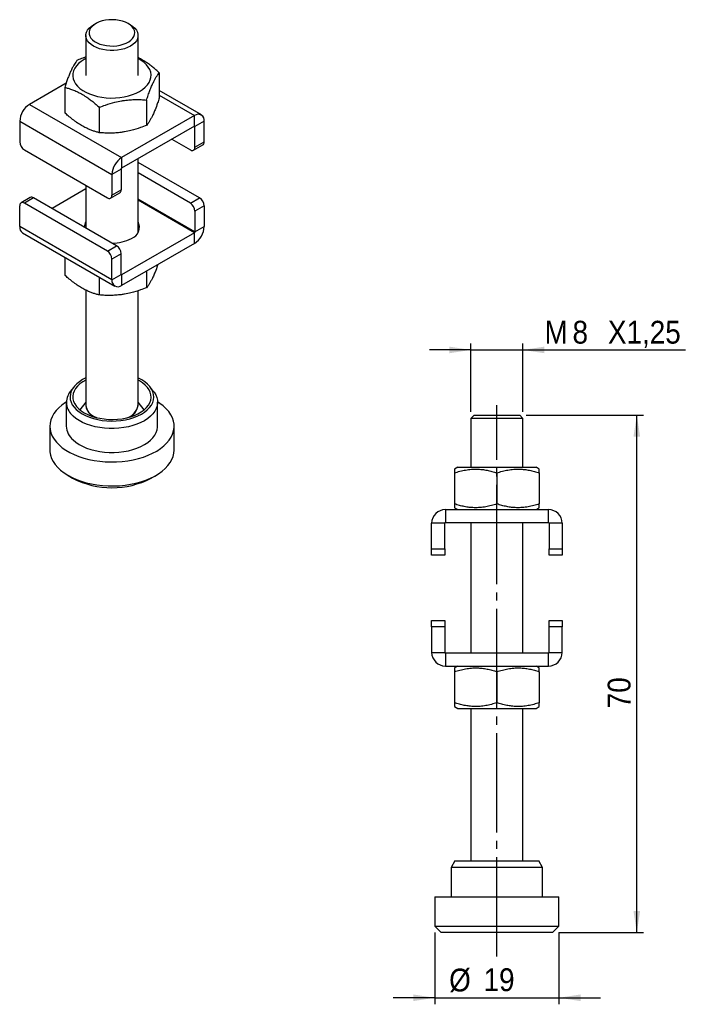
# Model space of a CAD drawing. Extents: x 61 to 163, y 114 to 265.
import ezdxf

# ---------------------------------------------------------------- set-up
doc = ezdxf.new("R2010")
doc.units = 0
doc.linetypes.add('SLD-MISTA-LONGA', pattern=[19.05, 15.24, -1.27, 1.27, -1.27])
doc.linetypes.add('SLD-SÓLIDA', pattern=[0])
doc.layers.get('0').update_dxf_attribs({"linetype": 'CONTINUOUS'})
doc.styles.add('SLDTEXTSTYLE0', font='GOTHIC.TTF', dxfattribs={"width": 0.913})
doc.dimstyles.new('SLDDIMSTYLE0', dxfattribs={"dimtxt": 3.5, "dimasz": 3.302, "dimexe": 0, "dimexo": 0.0625, "dimgap": 0.875, "dimtad": 1, "dimrnd": 1e-09, "dimzin": 12, "dimtxsty": 'SLDTEXTSTYLE0', "dimsah": 1, "dimcen": 0.09, "dimazin": 3, "dimtfac": 1, "dimtmove": 0, "dimatfit": 3, "dimtolj": 1, "dimtzin": 12})
doc.dimstyles.new('SLDDIMSTYLE1', dxfattribs={"dimtxt": 3.5, "dimasz": 3.302, "dimexe": 0, "dimexo": 0.0625, "dimgap": 0.875, "dimtad": 1, "dimdec": 0, "dimrnd": 1e-09, "dimzin": 12, "dimtxsty": 'SLDTEXTSTYLE0', "dimsah": 1, "dimcen": 0.09, "dimazin": 3, "dimtfac": 1, "dimtdec": 0, "dimtmove": 0, "dimatfit": 3, "dimtolj": 1, "dimtzin": 12})
doc.dimstyles.new('SLDDIMSTYLE2', dxfattribs={"dimtxt": 3.5, "dimasz": 3.302, "dimexe": 0, "dimexo": 0.0625, "dimgap": 0.875, "dimtad": 1, "dimrnd": 1e-09, "dimzin": 12, "dimtxsty": 'SLDTEXTSTYLE0', "dimsah": 1, "dimcen": 0.09, "dimazin": 3, "dimtfac": 1, "dimtofl": 0, "dimtmove": 0, "dimatfit": 3, "dimtolj": 1, "dimtzin": 12})

# ---------------------------------------------------------------- blocks, each defined once
blk = doc.blocks.new('*D1')
for p, q in [((130.18, 204.49), (130.18, 214.99)), ((138.18, 204.49), (138.18, 214.99)), ((130.18, 213.99), (123.83, 213.99)), ((130.18, 213.99), (138.18, 213.99)), ((138.18, 213.99), (163.11, 213.99))]:
    blk.add_line(p, q)
for points in [[(130.18, 213.99), (126.88, 214.5), (126.88, 213.48)], [(138.18, 213.99), (141.48, 213.48), (141.48, 214.5)]]:
    blk.add_solid(points)
at = {"char_height": 3.5, "attachment_point": 1, "style": 'SLDTEXTSTYLE0'}
for s, insert in [('M', (141.49, 218.46, 0.1)), ('8', (145.78, 218.46, 0.1)), ('X1,25', (151.21, 218.46, 0.1))]:
    blk.add_mtext(s, dxfattribs=dict(at, insert=insert))
blk = doc.blocks.new('*D2')
for p, q in [((124.65, 124.59), (124.65, 113.59)), ((143.7, 124.59), (143.7, 113.59)), ((124.65, 114.59), (118.3, 114.59)), ((124.65, 114.59), (143.7, 114.59)), ((143.7, 114.59), (150.05, 114.59))]:
    blk.add_line(p, q)
for points in [[(124.65, 114.59), (121.35, 115.1), (121.35, 114.08)], [(143.7, 114.59), (147.01, 114.08), (147.01, 115.1)]]:
    blk.add_solid(points)
at = {"char_height": 3.5, "attachment_point": 1, "style": 'SLDTEXTSTYLE0'}
for s, insert in [('%%c', (126.86, 119.06, 0.1)), ('19', (132.14, 119.11, 0.1))]:
    blk.add_mtext(s, dxfattribs=dict(at, insert=insert))
blk = doc.blocks.new('*D3')
for p, q in [((138.68, 203.99), (156.64, 203.99)), ((155.64, 124.59), (155.64, 203.99)), ((143.7, 124.59), (156.64, 124.59))]:
    blk.add_line(p, q)
for points in [[(155.64, 203.99), (155.13, 200.69), (156.15, 200.69)], [(155.64, 124.59), (156.15, 127.89), (155.13, 127.89)]]:
    blk.add_solid(points)
at = {"insert": (151.17, 159.01, 0.1), "char_height": 3.5, "attachment_point": 1, "rotation": 90, "style": 'SLDTEXTSTYLE0'}
blk.add_mtext('70', dxfattribs=at)

msp = doc.modelspace()

# ---------------------------------------------------------------- linework, layer by layer
at = {"color": 7, "linetype": 'SLD-SÓLIDA'}
for p, q in [((72.682, 264.067), (72.328, 263.863)), ((77.986, 263.863), (77.632, 264.067)), ((71.157, 262.231), (71.157, 256.106)), ((79.157, 256.106), (79.157, 262.231)), ((82.407, 256.518), (82.407, 252.63)), ((68.116, 254.898), (62.5, 251.656)), ((67.907, 254.275), (67.907, 250.387)), ((80.464, 252.333), (80.464, 248.445)), ((88.864, 250.046), (82.407, 253.773)), ((62.5, 251.656), (76.642, 243.492)), ((73.215, 251.211), (73.215, 247.323)), ((87.814, 249.942), (76.642, 243.492)), ((87.814, 248.309), (87.814, 249.942)), ((61.015, 249.084), (75.157, 240.92)), ((61.015, 249.084), (61.015, 245.9)), ((87.814, 248.309), (76.642, 241.859)), ((89.299, 249.084), (87.885, 248.268)), ((87.885, 245.083), (87.885, 248.268)), ((89.299, 245.9), (89.299, 249.084)), ((84.349, 246.308), (87.178, 244.675)), ((87.678, 244.625), (89.092, 245.442)), ((87.885, 245.083), (89.299, 245.9)), ((61.722, 244.675), (74.45, 237.327)), ((76.642, 243.492), (76.642, 241.859)), ((79.157, 232.006), (79.157, 243.311)), ((76.571, 241.737), (75.157, 240.92)), ((76.571, 241.737), (76.571, 238.552)), ((88.592, 237.326), (79.157, 242.773)), ((75.157, 240.92), (75.157, 237.736)), ((87.178, 236.51), (79.157, 241.14)), ((71.157, 239.228), (71.157, 232.696)), ((62.636, 237.375), (61.222, 236.559)), ((63.136, 237.326), (61.722, 236.51)), ((75.864, 229.978), (63.136, 237.326)), ((71.157, 238.69), (65.965, 235.693)), ((74.95, 237.278), (76.364, 238.094)), ((75.157, 237.736), (76.571, 238.552)), ((87.178, 236.51), (88.592, 237.326)), ((61.015, 232.917), (61.015, 236.101)), ((74.45, 229.162), (61.722, 236.51)), ((89.299, 236.101), (87.885, 235.285)), ((89.299, 236.101), (89.299, 232.917)), ((87.885, 235.285), (87.885, 232.1)), ((75.157, 224.753), (61.015, 232.917)), ((87.885, 232.1), (89.299, 232.917)), ((61.45, 231.955), (75.592, 223.791)), ((87.814, 231.978), (76.642, 225.528)), ((87.814, 230.345), (87.814, 231.978)), ((74.45, 229.162), (75.864, 229.978)), ((87.814, 230.345), (76.642, 223.895)), ((67.907, 228.227), (67.907, 225.483)), ((76.571, 228.754), (75.157, 227.937)), ((76.571, 225.569), (76.571, 228.754)), ((75.157, 224.753), (75.157, 227.937)), ((73.215, 225.164), (73.215, 222.419)), ((75.157, 224.753), (76.571, 225.569)), ((76.642, 225.528), (76.642, 223.895)), ((80.464, 226.102), (80.464, 223.54)), ((71.157, 223.159), (71.157, 205.481)), ((79.157, 205.481), (79.157, 223.079)), ((69.294, 208.298), (68.767, 207.618)), ((81.547, 207.618), (81.02, 208.298)), ((68.157, 205.968), (68.157, 202.294)), ((71.157, 205.999), (70.233, 204.806)), ((80.081, 204.806), (79.157, 205.999)), ((82.157, 202.294), (82.157, 205.968)), ((130.68, 203.99), (130.18, 203.49)), ((130.68, 203.99), (137.68, 203.99)), ((138.18, 203.49), (137.68, 203.99)), ((130.18, 203.49), (130.18, 195.99)), ((138.18, 203.49), (130.18, 203.49)), ((138.18, 195.99), (138.18, 203.49)), ((65.632, 202.294), (65.632, 198.62)), ((84.682, 198.62), (84.682, 202.294)), ((128.18, 195.99), (127.68, 195.702)), ((127.68, 195.121), (127.68, 190.36)), ((128.18, 195.99), (134.18, 195.99)), ((134.18, 195.99), (140.18, 195.99)), ((134.18, 195.121), (134.18, 190.36)), ((140.68, 195.702), (140.18, 195.99)), ((140.68, 195.121), (140.68, 190.36)), ((68.421, 194.732), (69.128, 194.324)), ((81.186, 194.324), (81.893, 194.732)), ((126.28, 189.49), (126.28, 187.49)), ((126.28, 189.49), (142.08, 189.49)), ((127.68, 189.779), (128.18, 189.49)), ((140.18, 189.49), (140.68, 189.779)), ((142.08, 187.49), (142.08, 189.49)), ((126.18, 187.39), (124.18, 187.39)), ((124.18, 183.49), (124.18, 187.39)), ((126.18, 183.49), (126.18, 187.39)), ((126.28, 187.49), (142.08, 187.49)), ((130.18, 187.49), (130.18, 167.49)), ((138.18, 167.49), (138.18, 187.49)), ((144.18, 187.39), (142.18, 187.39)), ((142.18, 187.39), (142.18, 183.49)), ((144.18, 187.39), (144.18, 183.49)), ((124.18, 183.49), (126.18, 183.49)), ((124.18, 182.49), (124.18, 183.49)), ((126.18, 183.49), (126.18, 182.49)), ((142.18, 182.49), (142.18, 183.49)), ((142.18, 183.49), (144.18, 183.49)), ((144.18, 183.49), (144.18, 182.49)), ((126.18, 182.49), (124.18, 182.49)), ((144.18, 182.49), (142.18, 182.49)), ((124.18, 171.49), (124.18, 172.49)), ((124.18, 172.49), (126.18, 172.49)), ((126.18, 172.49), (126.18, 171.49)), ((142.18, 172.49), (144.18, 172.49)), ((142.18, 171.49), (142.18, 172.49)), ((144.18, 172.49), (144.18, 171.49)), ((126.18, 171.49), (124.18, 171.49)), ((124.18, 171.49), (124.18, 167.59)), ((126.18, 171.49), (126.18, 167.59)), ((144.18, 171.49), (142.18, 171.49)), ((142.18, 167.59), (142.18, 171.49)), ((144.18, 167.59), (144.18, 171.49)), ((124.18, 167.59), (126.18, 167.59)), ((126.28, 167.49), (126.28, 165.49)), ((126.28, 167.49), (142.08, 167.49)), ((142.08, 165.49), (142.08, 167.49)), ((142.18, 167.59), (144.18, 167.59)), ((126.28, 165.49), (142.08, 165.49)), ((128.18, 165.49), (127.68, 165.202)), ((140.68, 165.202), (140.18, 165.49)), ((127.68, 164.621), (127.68, 159.86)), ((134.18, 164.621), (134.18, 159.86)), ((140.68, 164.621), (140.68, 159.86)), ((127.68, 159.279), (128.18, 158.99)), ((128.18, 158.99), (134.18, 158.99)), ((130.18, 158.99), (130.18, 135.588)), ((134.18, 158.99), (140.18, 158.99)), ((138.18, 135.588), (138.18, 158.99)), ((140.18, 158.99), (140.68, 159.279)), ((127.757, 135.588), (127.18, 134.588)), ((127.18, 134.588), (127.18, 130.088)), ((140.992, 134.588), (127.18, 134.588)), ((127.757, 135.588), (140.43, 135.588)), ((140.43, 135.588), (140.603, 135.588)), ((141.18, 134.588), (140.603, 135.588)), ((141.18, 134.588), (140.992, 134.588)), ((141.18, 130.088), (141.18, 134.588)), ((124.655, 130.088), (124.655, 125.588)), ((124.655, 130.088), (143.449, 130.088)), ((143.449, 130.088), (143.705, 130.088)), ((143.705, 125.588), (143.705, 130.088)), ((124.655, 125.588), (125.655, 124.588)), ((124.655, 125.588), (143.705, 125.588)), ((142.705, 124.588), (143.705, 125.588)), ((142.705, 124.588), (125.655, 124.588))]:
    msp.add_line(p, q, dxfattribs=at)
at = {"color": 8, "linetype": 'SLD-SÓLIDA'}
for p, q in [((82.407, 253.063), (87.814, 249.942)), ((87.814, 248.309), (87.885, 248.268)), ((87.885, 232.1), (79.157, 237.139)), ((87.814, 231.978), (79.157, 236.976)), ((76.642, 225.528), (76.571, 225.569))]:
    msp.add_line(p, q, dxfattribs=at)
at = {"linetype": 'SLD-MISTA-LONGA'}
msp.add_line((134.18, 120.913), (134.18, 205.49), dxfattribs=at)
at = {"color": 7, "linetype": 'SLD-SÓLIDA', "flags": 128}
for points in [[(77.632, 264.067), (77.225, 264.269), (76.77, 264.432), (76.277, 264.553), (75.758, 264.629), (75.224, 264.659), (74.689, 264.641), (74.165, 264.576), (73.664, 264.466), (73.199, 264.313), (72.779, 264.121), (72.415, 263.894), (72.115, 263.638), (71.886, 263.358), (71.735, 263.061), (71.663, 262.755), (71.673, 262.446), (71.765, 262.141), (71.937, 261.848), (72.183, 261.573), (72.5, 261.324), (72.879, 261.105), (73.311, 260.922), (73.787, 260.78), (74.294, 260.681), (74.822, 260.628), (75.358, 260.622), (75.889, 260.663), (76.403, 260.751), (76.888, 260.883), (77.332, 261.056), (77.725, 261.266), (78.058, 261.508), (78.323, 261.777), (78.514, 262.066), (78.626, 262.369), (78.656, 262.677), (78.605, 262.985), (78.473, 263.285), (78.263, 263.57), (77.981, 263.833), (77.632, 264.067)], [(77.986, 263.863), (78.359, 263.614), (78.668, 263.337), (78.905, 263.037), (79.066, 262.721), (79.147, 262.395), (79.147, 262.066), (79.066, 261.74), (78.905, 261.424), (78.668, 261.124), (78.359, 260.847), (77.986, 260.598), (77.554, 260.382), (77.074, 260.204), (76.555, 260.067), (76.007, 259.974), (75.442, 259.927), (74.872, 259.927), (74.307, 259.974), (73.759, 260.067), (73.24, 260.204), (72.76, 260.382), (72.329, 260.598), (71.955, 260.847), (71.646, 261.124), (71.409, 261.424), (71.249, 261.74), (71.167, 262.066), (71.167, 262.395), (71.249, 262.721), (71.409, 263.037), (71.646, 263.337), (71.955, 263.614), (72.328, 263.863)], [(71.157, 258.688), (70.914, 258.556), (70.451, 258.255), (70.05, 257.925), (69.719, 257.57), (69.462, 257.196), (69.281, 256.807), (69.18, 256.408), (69.16, 256.006), (69.22, 255.604), (69.362, 255.21), (69.581, 254.828), (69.876, 254.463), (70.242, 254.12), (70.675, 253.804), (71.168, 253.519), (71.716, 253.269), (72.31, 253.058), (72.942, 252.887), (73.604, 252.761), (74.288, 252.679), (74.983, 252.644), (75.68, 252.656), (76.37, 252.714), (77.044, 252.819), (77.693, 252.967), (78.307, 253.158), (78.879, 253.389), (79.4, 253.657), (79.864, 253.958), (80.264, 254.288), (80.595, 254.643), (80.853, 255.017), (81.033, 255.406), (81.134, 255.805), (81.155, 256.207), (81.094, 256.608), (80.953, 257.003), (80.733, 257.385), (80.438, 257.75), (80.072, 258.093), (79.639, 258.409), (79.157, 258.688)], [(71.157, 209.686), (70.652, 209.428), (70.168, 209.12), (69.746, 208.783), (69.393, 208.42), (69.112, 208.037), (68.907, 207.639), (68.781, 207.23), (68.735, 206.815), (68.769, 206.399), (68.884, 205.989), (69.078, 205.588), (69.348, 205.203), (69.692, 204.837)], [(71.157, 209.367), (70.674, 209.087), (70.241, 208.771), (69.875, 208.428), (69.58, 208.063), (69.361, 207.68), (69.22, 207.286), (69.16, 206.885), (69.18, 206.482), (69.281, 206.083), (69.462, 205.694), (69.72, 205.32), (70.051, 204.966)], [(69.692, 204.837), (70.104, 204.496), (70.58, 204.184), (71.113, 203.905), (71.697, 203.661), (72.324, 203.457), (72.988, 203.295), (73.678, 203.177), (74.387, 203.104), (75.106, 203.077), (75.825, 203.097), (76.536, 203.164), (77.23, 203.276), (77.898, 203.432), (78.531, 203.63), (79.121, 203.868), (79.662, 204.142), (80.146, 204.45), (80.568, 204.787), (80.921, 205.15), (81.202, 205.533), (81.407, 205.931), (81.533, 206.341), (81.58, 206.755), (81.545, 207.171), (81.43, 207.581), (81.236, 207.982), (80.966, 208.367), (80.622, 208.733), (80.21, 209.074), (79.735, 209.386), (79.201, 209.665), (79.157, 209.686)], [(70.051, 204.966), (70.452, 204.636), (70.916, 204.335), (71.437, 204.067), (72.009, 203.836), (72.623, 203.645), (73.272, 203.497), (73.946, 203.393), (74.636, 203.334), (75.334, 203.323), (76.029, 203.358), (76.712, 203.44), (77.374, 203.566), (78.007, 203.737), (78.6, 203.948), (79.147, 204.198), (79.641, 204.483), (80.073, 204.799), (80.439, 205.142), (80.734, 205.507), (80.953, 205.89), (81.094, 206.284), (81.155, 206.685), (81.134, 207.088), (81.033, 207.487), (80.852, 207.876), (80.594, 208.25), (80.263, 208.604), (79.862, 208.934), (79.398, 209.235), (79.157, 209.367)], [(81.547, 207.618), (81.623, 207.517), (81.871, 207.112), (82.044, 206.693), (82.138, 206.266), (82.153, 205.836), (82.089, 205.408), (81.947, 204.986), (81.727, 204.575), (81.434, 204.179), (81.069, 203.804), (80.637, 203.454), (80.143, 203.132), (79.592, 202.842), (78.991, 202.588), (78.347, 202.371), (77.667, 202.196), (76.958, 202.063), (76.229, 201.975), (75.487, 201.932), (74.742, 201.935), (74.002, 201.983), (73.274, 202.076), (72.568, 202.214), (71.892, 202.394), (71.252, 202.615), (70.657, 202.873), (70.112, 203.167), (69.625, 203.492), (69.201, 203.846)], [(68.158, 206.023), (68.008, 205.927), (67.465, 205.537), (66.986, 205.12), (66.575, 204.679), (66.235, 204.219), (65.968, 203.742), (65.778, 203.254), (65.666, 202.758), (65.632, 202.257), (65.678, 201.758), (65.801, 201.262), (66.003, 200.775), (66.28, 200.301), (66.631, 199.843), (67.052, 199.406)], [(67.052, 199.406), (67.54, 198.992), (68.092, 198.606), (68.702, 198.251), (69.366, 197.928), (70.078, 197.642), (70.831, 197.395), (71.621, 197.188), (72.44, 197.024), (73.281, 196.903), (74.138, 196.827), (75.004, 196.796), (75.87, 196.811), (76.731, 196.871), (77.579, 196.976), (78.407, 197.125), (79.207, 197.317), (79.974, 197.551), (80.702, 197.823), (81.383, 198.133), (82.013, 198.477), (82.586, 198.852), (83.097, 199.257), (83.543, 199.686), (83.919, 200.137), (84.222, 200.606), (84.45, 201.089), (84.602, 201.582), (84.675, 202.08), (84.669, 202.581), (84.585, 203.079), (84.422, 203.571), (84.182, 204.052), (83.868, 204.518), (83.482, 204.966), (83.026, 205.392), (82.506, 205.793), (82.156, 206.023)], [(72.316, 203.841), (72.749, 203.624), (72.816, 203.596)], [(72.329, 203.848), (72.76, 203.632), (72.892, 203.578)], [(69.201, 200.171), (69.625, 199.818), (70.112, 199.493), (70.657, 199.199), (71.252, 198.94), (71.892, 198.72), (72.568, 198.54), (73.274, 198.402), (74.002, 198.308), (74.742, 198.26), (75.487, 198.258), (76.229, 198.301), (76.958, 198.389), (77.667, 198.522), (78.347, 198.697), (78.991, 198.913), (79.592, 199.168), (80.143, 199.457), (80.637, 199.779), (81.069, 200.13), (81.434, 200.505), (81.727, 200.9), (81.947, 201.311), (82.089, 201.733), (82.153, 202.162), (82.157, 202.294)], [(65.632, 198.62), (65.645, 198.333), (65.73, 197.835), (65.892, 197.343), (66.132, 196.862), (66.446, 196.395), (66.833, 195.947), (67.288, 195.521), (67.809, 195.121), (68.39, 194.75), (69.028, 194.411), (69.716, 194.106), (70.45, 193.839), (71.222, 193.612), (72.027, 193.426), (72.858, 193.284), (73.708, 193.185), (74.57, 193.131), (75.437, 193.123), (76.302, 193.161), (77.157, 193.244), (77.996, 193.371), (78.811, 193.542), (79.596, 193.754), (80.343, 194.008), (81.048, 194.299), (81.705, 194.626), (82.307, 194.986), (82.849, 195.377), (83.328, 195.794), (83.74, 196.235), (84.08, 196.695), (84.346, 197.171), (84.536, 197.66), (84.648, 198.156), (84.682, 198.62)]]:
    msp.add_lwpolyline(points, dxfattribs=at)
at = {"color": 7, "linetype": 'SLD-SÓLIDA'}
for centre, radius, start, end in [((64.239, 248.937), 3.227, 122.60548, 177.39452), ((88.394, 249.231), 0.917, 350.78596, 129.20329), ((87.842, 248.275), 0.0437, 350.78596, 129.20329), ((62.55, 245.97), 1.537, 182.60548, 237.39452), ((87.454, 245.013), 0.437, 230.79671, 9.21404), ((88.824, 245.839), 0.48, 304.05635, 7.25583), ((78.381, 240.773), 3.227, 122.60548, 177.39452), ((76.725, 241.73), 0.154, 122.60548, 177.39452), ((62.843, 236.917), 0.503, 54.38242, 114.30712), ((74.726, 237.666), 0.437, 230.79671, 9.21404), ((76.096, 238.491), 0.48, 304.05635, 7.25583), ((87.764, 236.031), 1.537, 2.60548, 57.39452), ((61.446, 236.171), 0.437, 50.79671, 189.21404), ((86.35, 235.215), 1.537, 2.60548, 57.39452), ((62.044, 232.803), 1.035, 173.70115, 234.98667), ((72.471, 232.816), 1.564, 147.14353, 179.29573), ((77.541, 232.816), 1.825, 289.90966, 27.67822), ((86.075, 233.063), 3.227, 302.60548, 357.39452), ((87.732, 232.107), 0.154, 302.60548, 357.39452), ((75.279, 236.518), 6.137, 268.94456, 298.02492), ((75.036, 228.684), 1.537, 2.60548, 57.39452), ((73.622, 227.867), 1.537, 2.60548, 57.39452), ((76.614, 225.562), 0.0437, 170.78596, 309.20329), ((76.062, 224.606), 0.917, 170.78596, 309.20329), ((70.858, 205.947), 2.676, 141.3755, 231.7435), ((73.081, 205.608), 1.926, 177.27207, 246.60189), ((73.142, 205.668), 1.993, 185.38826, 245.93188), ((76.837, 205.854), 2.35, 284.41423, 350.8758), ((77.001, 205.694), 2.156, 283.33273, 0.16712), ((71.068, 202.407), 2.913, 182.22434, 230.13149), ((75.157, 205.831), 12.991, 242.34763, 297.65237), ((126.28, 187.39), 2.1, 90, 180), ((142.08, 187.39), 2.1, 0, 90), ((126.28, 187.39), 0.1, 90, 180), ((142.08, 187.39), 0.1, 0, 90), ((126.28, 167.59), 2.1, 180, 270), ((126.28, 167.59), 0.1, 180, 270), ((142.08, 167.59), 2.1, 270, 0), ((142.08, 167.59), 0.1, 270, 0)]:
    msp.add_arc(centre, radius, start, end, dxfattribs=at)
for points, knots in [([(69.85, 258.46), (69.766, 258.352), (69.556, 258.079), (69.252, 257.591), (68.988, 257.078), (68.779, 256.627), (68.583, 256.166), (68.356, 255.58), (68.131, 254.949), (67.982, 254.5), (67.907, 254.275)], [0, 0, 0, 0, 0.1320325, 0.33181682, 0.46702444, 0.53497911, 0.64986961, 0.765391, 0.88250044, 1, 1, 1, 1]), ([(71.157, 258.929), (71, 258.879), (70.559, 258.739), (70.128, 258.569), (69.85, 258.46)], [0, 0, 0, 0, 0.3571825, 1, 1, 1, 1]), ([(82.407, 256.518), (82.241, 256.667), (81.909, 256.965), (81.402, 257.386), (80.888, 257.783), (80.43, 258.105), (80.03, 258.362), (79.691, 258.562), (79.4, 258.722), (79.222, 258.809), (79.157, 258.841)], [0, 0, 0, 0, 0.1570172, 0.3143259, 0.4727764, 0.6317458, 0.7344784, 0.8373921, 0.9408603, 1, 1, 1, 1]), ([(80.464, 252.333), (80.548, 252.585), (80.716, 253.091), (80.974, 253.802), (81.237, 254.464), (81.491, 255.028), (81.732, 255.499), (81.958, 255.888), (82.184, 256.23), (82.332, 256.422), (82.407, 256.518)], [0, 0, 0, 0, 0.1320272, 0.2645688, 0.3992705, 0.5349979, 0.6498837, 0.7654005, 0.8825052, 1, 1, 1, 1]), ([(67.907, 254.275), (67.996, 254.253), (68.175, 254.208), (68.574, 254.094), (69.108, 253.916), (69.672, 253.68), (70.13, 253.456), (70.477, 253.268), (70.826, 253.062), (71.231, 252.803), (71.69, 252.481), (72.201, 252.086), (72.711, 251.664), (73.046, 251.362), (73.215, 251.211)], [0, 0, 0, 0, 0.0516007, 0.1032258, 0.2291073, 0.3555844, 0.4199243, 0.4843808, 0.5492, 0.6141427, 0.709898, 0.8059826, 0.9028889, 1, 1, 1, 1]), ([(73.215, 251.211), (73.527, 251.332), (74.313, 251.634), (75.445, 251.974), (76.432, 252.184), (77.212, 252.304), (77.944, 252.379), (78.789, 252.411), (79.631, 252.397), (80.186, 252.354), (80.464, 252.333)], [0, 0, 0, 0, 0.1320325, 0.3318168, 0.4670244, 0.5349791, 0.6498696, 0.765391, 0.8825004, 1, 1, 1, 1]), ([(82.407, 252.63), (82.323, 252.378), (82.113, 251.743), (81.809, 250.925), (81.545, 250.298), (81.336, 249.848), (81.14, 249.464), (80.913, 249.075), (80.688, 248.733), (80.539, 248.541), (80.464, 248.445)], [0, 0, 0, 0, 0.1320325, 0.33181682, 0.46702444, 0.53497911, 0.64986961, 0.765391, 0.88250044, 1, 1, 1, 1]), ([(73.215, 247.323), (73.049, 247.366), (72.716, 247.452), (72.209, 247.616), (71.696, 247.812), (71.237, 248.02), (70.838, 248.224), (70.499, 248.415), (70.159, 248.623), (69.816, 248.848), (69.473, 249.091), (69.013, 249.438), (68.581, 249.793), (68.175, 250.145), (67.997, 250.307), (67.907, 250.387)], [0, 0, 0, 0, 0.0959008, 0.1919796, 0.2887557, 0.3858488, 0.4485944, 0.5114505, 0.5746454, 0.6379531, 0.7024344, 0.7670167, 0.8967764, 0.9483753, 1, 1, 1, 1]), ([(80.464, 248.445), (80.152, 248.325), (79.366, 248.022), (78.234, 247.682), (77.247, 247.472), (76.466, 247.352), (75.735, 247.277), (74.89, 247.245), (74.048, 247.259), (73.493, 247.302), (73.215, 247.323)], [0, 0, 0, 0, 0.1320325, 0.3318168, 0.4670244, 0.5349791, 0.6498696, 0.765391, 0.8825004, 1, 1, 1, 1]), ([(82.197, 227.102), (82.183, 227.06), (82.042, 226.64), (81.809, 226.023), (81.545, 225.393), (81.336, 224.943), (81.14, 224.56), (80.913, 224.17), (80.688, 223.828), (80.539, 223.636), (80.464, 223.54)], [0, 0, 0, 0, 0.0247717, 0.2492447, 0.4011609, 0.4775132, 0.6066015, 0.7363987, 0.8679802, 1, 1, 1, 1]), ([(73.215, 222.419), (73.049, 222.462), (72.716, 222.547), (72.209, 222.711), (71.696, 222.908), (71.237, 223.115), (70.838, 223.32), (70.499, 223.51), (70.159, 223.718), (69.816, 223.944), (69.473, 224.187), (69.013, 224.533), (68.581, 224.888), (68.175, 225.241), (67.997, 225.402), (67.907, 225.483)], [0, 0, 0, 0, 0.0959008, 0.1919796, 0.2887557, 0.3858488, 0.4485944, 0.5114505, 0.5746454, 0.6379531, 0.7024344, 0.7670167, 0.8967764, 0.9483753, 1, 1, 1, 1]), ([(80.464, 223.54), (80.152, 223.42), (79.366, 223.118), (78.234, 222.778), (77.247, 222.568), (76.466, 222.447), (75.735, 222.373), (74.89, 222.341), (74.048, 222.355), (73.493, 222.397), (73.215, 222.419)], [0, 0, 0, 0, 0.1320325, 0.3318168, 0.4670244, 0.5349791, 0.6498696, 0.765391, 0.8825004, 1, 1, 1, 1]), ([(127.68, 195.698), (127.68, 195.699), (127.68, 195.713), (127.68, 195.661), (127.68, 195.536), (127.68, 195.348), (127.68, 195.191), (127.68, 195.121)], [0, 0, 0, 0, 0.0228347, 0.2758315, 0.533958, 0.7935264, 1, 1, 1, 1]), ([(127.68, 195.121), (127.96, 195.209), (128.522, 195.386), (129.385, 195.576), (130.267, 195.691), (131.116, 195.713), (131.92, 195.655), (132.678, 195.534), (133.433, 195.358), (133.931, 195.2), (134.18, 195.121)], [0, 0, 0, 0, 0.1320272, 0.2645688, 0.3992705, 0.5349979, 0.6498837, 0.7654005, 0.8825052, 1, 1, 1, 1]), ([(134.18, 195.121), (134.46, 195.209), (135.022, 195.386), (135.885, 195.576), (136.767, 195.691), (137.616, 195.713), (138.42, 195.655), (139.178, 195.534), (139.933, 195.358), (140.431, 195.2), (140.68, 195.121)], [0, 0, 0, 0, 0.1320272, 0.2645688, 0.3992705, 0.5349979, 0.6498837, 0.7654005, 0.8825052, 1, 1, 1, 1]), ([(140.68, 195.121), (140.68, 195.157), (140.68, 195.228), (140.68, 195.371), (140.68, 195.532), (140.68, 195.657), (140.68, 195.712), (140.68, 195.699), (140.68, 195.697)], [0, 0, 0, 0, 0.1032171, 0.206483, 0.458284, 0.7112766, 0.9688497, 1, 1, 1, 1]), ([(134.18, 190.36), (133.9, 190.271), (133.338, 190.095), (132.475, 189.905), (131.593, 189.789), (130.744, 189.768), (129.94, 189.826), (129.182, 189.946), (128.427, 190.123), (127.929, 190.281), (127.68, 190.36)], [0, 0, 0, 0, 0.1320272, 0.2645688, 0.3992705, 0.5349979, 0.6498837, 0.7654005, 0.8825052, 1, 1, 1, 1]), ([(127.68, 190.36), (127.68, 190.29), (127.68, 190.135), (127.68, 189.95), (127.68, 189.824), (127.68, 189.768), (127.68, 189.782), (127.68, 189.784)], [0, 0, 0, 0, 0.20647301, 0.45827724, 0.71127297, 0.96884929, 1, 1, 1, 1]), ([(140.68, 190.36), (140.4, 190.271), (139.838, 190.095), (138.975, 189.905), (138.093, 189.789), (137.244, 189.768), (136.44, 189.826), (135.682, 189.946), (134.927, 190.123), (134.429, 190.281), (134.18, 190.36)], [0, 0, 0, 0, 0.1320272, 0.2645688, 0.3992705, 0.5349979, 0.6498837, 0.7654005, 0.8825052, 1, 1, 1, 1]), ([(140.68, 189.782), (140.68, 189.781), (140.68, 189.768), (140.68, 189.82), (140.68, 189.944), (140.68, 190.108), (140.68, 190.253), (140.68, 190.324), (140.68, 190.36)], [0, 0, 0, 0, 0.0228344, 0.2758281, 0.5339513, 0.7935164, 0.8967323, 1, 1, 1, 1]), ([(127.68, 165.198), (127.68, 165.199), (127.68, 165.213), (127.68, 165.161), (127.68, 165.036), (127.68, 164.848), (127.68, 164.691), (127.68, 164.621)], [0, 0, 0, 0, 0.0228347, 0.2758315, 0.533958, 0.7935264, 1, 1, 1, 1]), ([(127.68, 164.621), (127.96, 164.709), (128.522, 164.886), (129.385, 165.076), (130.267, 165.191), (131.116, 165.213), (131.92, 165.155), (132.678, 165.034), (133.433, 164.858), (133.931, 164.7), (134.18, 164.621)], [0, 0, 0, 0, 0.1320272, 0.2645688, 0.3992705, 0.5349979, 0.6498837, 0.7654005, 0.8825052, 1, 1, 1, 1]), ([(134.18, 164.621), (134.46, 164.709), (135.022, 164.886), (135.885, 165.076), (136.767, 165.191), (137.616, 165.213), (138.42, 165.155), (139.178, 165.034), (139.933, 164.858), (140.431, 164.7), (140.68, 164.621)], [0, 0, 0, 0, 0.1320272, 0.2645688, 0.3992705, 0.5349979, 0.6498837, 0.7654005, 0.8825052, 1, 1, 1, 1]), ([(140.68, 164.621), (140.68, 164.657), (140.68, 164.728), (140.68, 164.871), (140.68, 165.032), (140.68, 165.157), (140.68, 165.212), (140.68, 165.199), (140.68, 165.197)], [0, 0, 0, 0, 0.1032171, 0.206483, 0.458284, 0.7112766, 0.9688497, 1, 1, 1, 1]), ([(134.18, 159.86), (133.9, 159.771), (133.338, 159.595), (132.475, 159.405), (131.593, 159.289), (130.744, 159.268), (129.94, 159.326), (129.182, 159.446), (128.427, 159.623), (127.929, 159.781), (127.68, 159.86)], [0, 0, 0, 0, 0.1320272, 0.2645688, 0.3992705, 0.5349979, 0.6498837, 0.7654005, 0.8825052, 1, 1, 1, 1]), ([(127.68, 159.86), (127.68, 159.79), (127.68, 159.635), (127.68, 159.45), (127.68, 159.324), (127.68, 159.268), (127.68, 159.282), (127.68, 159.284)], [0, 0, 0, 0, 0.20647301, 0.45827724, 0.71127297, 0.96884929, 1, 1, 1, 1]), ([(140.68, 159.86), (140.4, 159.771), (139.838, 159.595), (138.975, 159.405), (138.093, 159.289), (137.244, 159.268), (136.44, 159.326), (135.682, 159.446), (134.927, 159.623), (134.429, 159.781), (134.18, 159.86)], [0, 0, 0, 0, 0.13202718, 0.26456882, 0.39927045, 0.53499785, 0.64988372, 0.76540046, 0.88250518, 1, 1, 1, 1]), ([(140.68, 159.282), (140.68, 159.281), (140.68, 159.268), (140.68, 159.32), (140.68, 159.444), (140.68, 159.608), (140.68, 159.753), (140.68, 159.824), (140.68, 159.86)], [0, 0, 0, 0, 0.0228344, 0.2758281, 0.5339513, 0.7935164, 0.8967323, 1, 1, 1, 1])]:
    msp.add_open_spline(points, degree=3, knots=knots, dxfattribs=at)

# ---------------------------------------------------------------- dimensions: what is measured, and where the dimension line sits
for base, p1, p2, text, dimstyle, picture, middle in [((138.18, 213.99), (130.18, 203.49), (138.18, 203.49), 'M<>X1,25', 'SLDDIMSTYLE0', '*D1', (152.301, 213.99)), ((143.705, 114.588), (124.655, 125.588), (143.705, 125.588), '%%c<>', 'SLDDIMSTYLE1', '*D2', (133.506, 114.588))]:
    dim = msp.add_linear_dim(base=base, p1=p1, p2=p2, text=text, dimstyle=dimstyle)
    dim.commit()
    dim.dimension.update_dxf_attribs({"geometry": picture, "text_midpoint": middle, "dimtype": 160})
dim = msp.add_linear_dim(base=(155.642, 203.99), p1=(142.705, 124.588), p2=(137.68, 203.99), angle=90, dimstyle='SLDDIMSTYLE2')
dim.commit()
dim.dimension.update_dxf_attribs({"geometry": '*D3', "text_midpoint": (155.642, 163.022), "dimtype": 160})

doc.saveas('drawing.dxf')
